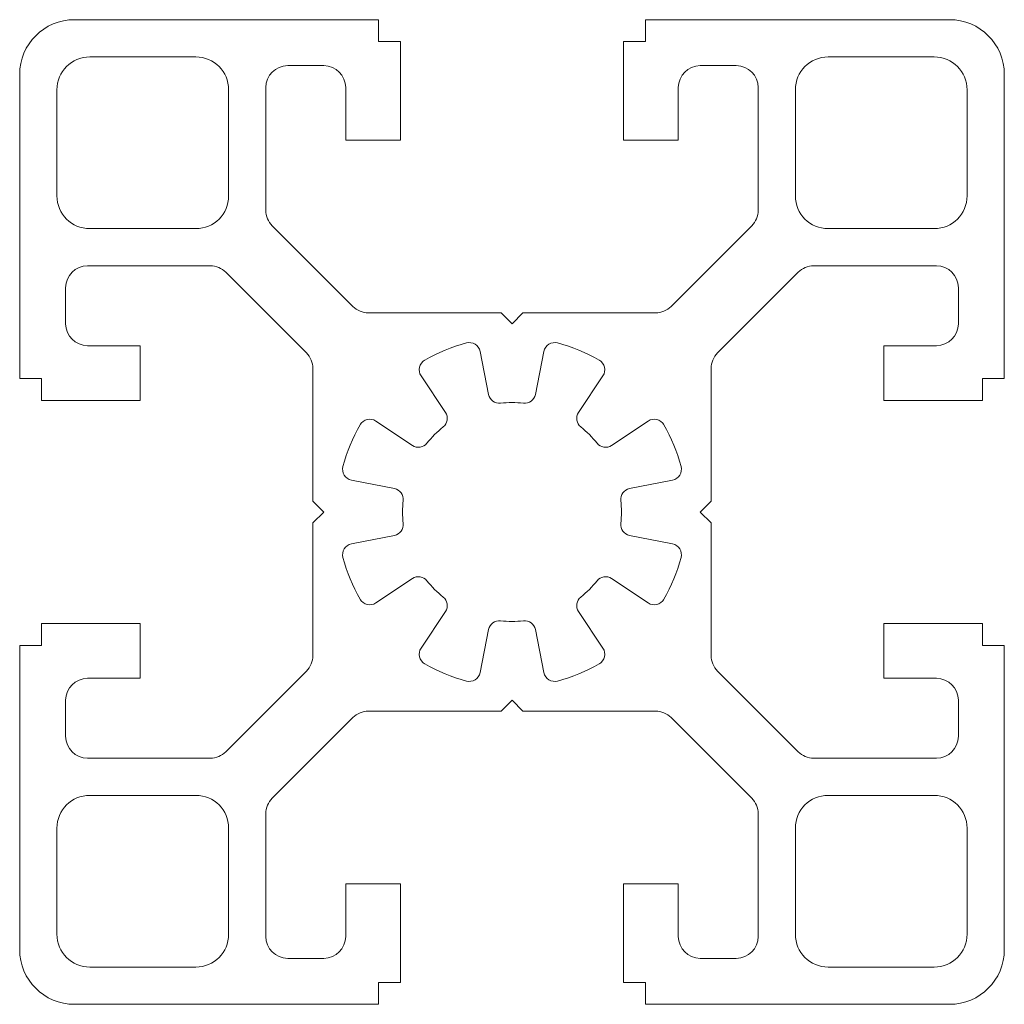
# Model space of a CAD drawing. Header units: millimetres. Extents: x -22.5 to 22.5, y -22.5 to 22.5.
import ezdxf

# ---------------------------------------------------------------- set-up
doc = ezdxf.new("R2010")
doc.units = ezdxf.units.MM

msp = doc.modelspace()

# ---------------------------------------------------------------- linework, layer by layer
at = {"color": 7, "linetype": 'Continuous', "lineweight": 15}
for p, q in [((-6.1, 22.5), (-20, 22.5)), ((-6.1, 22.5), (-6.1, 21.5)), ((20, 22.5), (6.1, 22.5)), ((6.1, 22.5), (6.1, 21.5)), ((-6.1, 21.5), (-5.1, 21.5)), ((-5.1, 21.5), (-5.1, 17)), ((6.1, 21.5), (5.1, 21.5)), ((5.1, 21.5), (5.1, 17)), ((-19.3, 20.8), (-14.45, 20.8)), ((19.3, 20.8), (14.45, 20.8)), ((-8.6, 20.4), (-10.25, 20.4)), ((8.6, 20.4), (10.25, 20.4)), ((-22.5, 20), (-22.5, 6.1)), ((22.5, 20), (22.5, 6.1)), ((-11.25, 19.4), (-11.25, 13.786)), ((-7.6, 17), (-7.6, 19.4)), ((7.6, 17), (7.6, 19.4)), ((11.25, 19.4), (11.25, 13.786)), ((-20.8, 19.3), (-20.8, 14.45)), ((-12.95, 19.3), (-12.95, 14.45)), ((12.95, 19.3), (12.95, 14.45)), ((20.8, 19.3), (20.8, 14.45)), ((-5.1, 17), (-7.6, 17)), ((5.1, 17), (7.6, 17)), ((-7.272, 9.393), (-10.957, 13.078)), ((7.272, 9.393), (10.957, 13.078)), ((-19.3, 12.95), (-14.45, 12.95)), ((19.3, 12.95), (14.45, 12.95)), ((-19.4, 11.25), (-13.786, 11.25)), ((13.786, 11.25), (19.4, 11.25)), ((-9.393, 7.272), (-13.078, 10.957)), ((13.078, 10.957), (9.393, 7.272)), ((-20.4, 8.6), (-20.4, 10.25)), ((20.4, 8.6), (20.4, 10.25)), ((-6.564, 9.1), (-0.5, 9.1)), ((0, 8.6), (-0.5, 9.1)), ((0, 8.6), (0.5, 9.1)), ((0.5, 9.1), (6.564, 9.1)), ((-17, 7.6), (-19.4, 7.6)), ((-17, 5.1), (-17, 7.6)), ((-1.069, 5.372), (-1.46, 7.34)), ((1.069, 5.372), (1.46, 7.34)), ((17, 7.6), (19.4, 7.6)), ((17, 5.1), (17, 7.6)), ((-9.1, 0.5), (-9.1, 6.564)), ((9.1, 0.5), (9.1, 6.564)), ((-22.5, 6.1), (-21.5, 6.1)), ((-21.5, 6.1), (-21.5, 5.1)), ((-3.043, 4.554), (-4.158, 6.222)), ((3.043, 4.554), (4.158, 6.222)), ((21.5, 6.1), (21.5, 5.1)), ((22.5, 6.1), (21.5, 6.1)), ((-21.5, 5.1), (-17, 5.1)), ((21.5, 5.1), (17, 5.1)), ((-4.554, 3.043), (-6.222, 4.158)), ((4.554, 3.043), (6.222, 4.158)), ((-5.372, 1.069), (-7.34, 1.46)), ((5.372, 1.069), (7.34, 1.46)), ((-8.6, 0), (-9.1, 0.5)), ((8.6, 0), (9.1, 0.5)), ((-8.6, 0), (-9.1, -0.5)), ((8.6, 0), (9.1, -0.5)), ((-9.1, -6.564), (-9.1, -0.5)), ((9.1, -6.564), (9.1, -0.5)), ((-5.372, -1.069), (-7.34, -1.46)), ((5.372, -1.069), (7.34, -1.46)), ((-4.554, -3.043), (-6.222, -4.158)), ((4.554, -3.043), (6.222, -4.158)), ((-3.043, -4.554), (-4.158, -6.222)), ((3.043, -4.554), (4.158, -6.222)), ((-21.5, -5.1), (-17, -5.1)), ((-21.5, -6.1), (-21.5, -5.1)), ((-17, -5.1), (-17, -7.6)), ((-1.069, -5.372), (-1.46, -7.34)), ((1.069, -5.372), (1.46, -7.34)), ((21.5, -5.1), (17, -5.1)), ((17, -5.1), (17, -7.6)), ((21.5, -6.1), (21.5, -5.1)), ((-22.5, -6.1), (-21.5, -6.1)), ((-22.5, -6.1), (-22.5, -20)), ((22.5, -6.1), (21.5, -6.1)), ((22.5, -6.1), (22.5, -20)), ((-17, -7.6), (-19.4, -7.6)), ((-13.078, -10.957), (-9.393, -7.272)), ((9.393, -7.272), (13.078, -10.957)), ((17, -7.6), (19.4, -7.6)), ((-20.4, -8.6), (-20.4, -10.25)), ((0, -8.6), (-0.5, -9.1)), ((0, -8.6), (0.5, -9.1)), ((20.4, -8.6), (20.4, -10.25)), ((-7.272, -9.393), (-10.957, -13.078)), ((-6.564, -9.1), (-0.5, -9.1)), ((0.5, -9.1), (6.564, -9.1)), ((10.957, -13.078), (7.272, -9.393)), ((-19.4, -11.25), (-13.786, -11.25)), ((13.786, -11.25), (19.4, -11.25)), ((-14.45, -12.95), (-19.3, -12.95)), ((19.3, -12.95), (14.45, -12.95)), ((-11.25, -13.786), (-11.25, -19.4)), ((11.25, -13.786), (11.25, -19.4)), ((-20.8, -14.45), (-20.8, -19.3)), ((-12.95, -14.45), (-12.95, -19.3)), ((12.95, -14.45), (12.95, -19.3)), ((20.8, -14.45), (20.8, -19.3)), ((-5.1, -17), (-7.6, -17)), ((-7.6, -17), (-7.6, -19.4)), ((-5.1, -21.5), (-5.1, -17)), ((5.1, -17), (7.6, -17)), ((5.1, -21.5), (5.1, -17)), ((7.6, -17), (7.6, -19.4)), ((-8.6, -20.4), (-10.25, -20.4)), ((8.6, -20.4), (10.25, -20.4)), ((-14.45, -20.8), (-19.3, -20.8)), ((19.3, -20.8), (14.45, -20.8)), ((-6.1, -22.5), (-6.1, -21.5)), ((-6.1, -21.5), (-5.1, -21.5)), ((6.1, -21.5), (5.1, -21.5)), ((6.1, -22.5), (6.1, -21.5)), ((-6.1, -22.5), (-20, -22.5)), ((20, -22.5), (6.1, -22.5))]:
    msp.add_line(p, q, dxfattribs=at)
for centre, radius, start, end in [((-20, 20), 2.5, 90, 180), ((20, 20), 2.5, 0, 90), ((-19.3, 19.3), 1.5, 90, 180), ((-14.45, 19.3), 1.5, 0, 90), ((14.45, 19.3), 1.5, 90, 180), ((19.3, 19.3), 1.5, 0, 90), ((-10.25, 19.4), 1, 90, 180), ((-8.6, 19.4), 1, 0, 90), ((8.6, 19.4), 1, 90, 180), ((10.25, 19.4), 1, 0, 90), ((-19.3, 14.45), 1.5, 180, 270), ((-14.45, 14.45), 1.5, 270, 0), ((14.45, 14.45), 1.5, 180, 270), ((19.3, 14.45), 1.5, 270, 0), ((-10.25, 13.786), 1, 180, 225), ((10.25, 13.786), 1, 315, 0), ((-19.4, 10.25), 1, 90, 180), ((-13.786, 10.25), 1, 45, 90), ((13.786, 10.25), 1, 90, 135), ((19.4, 10.25), 1, 0, 90), ((-6.564, 10.1), 1, 225, 270), ((6.564, 10.1), 1, 270, 315), ((-19.4, 8.6), 1, 180, 270), ((19.4, 8.6), 1, 270, 0), ((0, 0), 8, 105.0726, 119.9274), ((-1.95, 7.242), 0.5, 11.25, 105.0726), ((1.95, 7.242), 0.5, 74.9274, 168.75), ((0, 0), 8, 60.0726, 74.9274), ((-10.1, 6.564), 1, 0, 45), ((10.1, 6.564), 1, 135, 180), ((-3.742, 6.5), 0.5, 119.9274, 213.75), ((3.742, 6.5), 0.5, 326.25, 60.0726), ((-0.578, 5.47), 0.5, 191.25, 276.0341), ((0, 0), 5, 83.9659, 96.0341), ((0.578, 5.47), 0.5, 263.9659, 348.75), ((-3.459, 4.276), 0.5, 308.9659, 33.75), ((3.459, 4.276), 0.5, 146.25, 231.0341), ((-6.5, 3.742), 0.5, 56.25, 150.0726), ((6.5, 3.742), 0.5, 29.9274, 123.75), ((0, 0), 8, 150.0726, 164.9274), ((0, 0), 5, 128.9659, 141.0341), ((0, 0), 5, 38.9659, 51.0341), ((0, 0), 8, 15.0726, 29.9274), ((-4.276, 3.459), 0.5, 236.25, 321.0341), ((4.276, 3.459), 0.5, 218.9659, 303.75), ((-7.242, 1.95), 0.5, 164.9274, 258.75), ((7.242, 1.95), 0.5, 281.25, 15.0726), ((-5.47, 0.578), 0.5, 353.9659, 78.75), ((5.47, 0.578), 0.5, 101.25, 186.0341), ((0, 0), 5, 173.9659, 186.0341), ((0, 0), 5, 353.9659, 6.0341), ((-5.47, -0.578), 0.5, 281.25, 6.0341), ((5.47, -0.578), 0.5, 173.9659, 258.75), ((-7.242, -1.95), 0.5, 101.25, 195.0726), ((7.242, -1.95), 0.5, 344.9274, 78.75), ((0, 0), 8, 195.0726, 209.9274), ((0, 0), 8, 330.0726, 344.9274), ((-4.276, -3.459), 0.5, 38.9659, 123.75), ((0, 0), 5, 218.9659, 231.0341), ((0, 0), 5, 308.9659, 321.0341), ((4.276, -3.459), 0.5, 56.25, 141.0341), ((-6.5, -3.742), 0.5, 209.9274, 303.75), ((-3.459, -4.276), 0.5, 326.25, 51.0341), ((3.459, -4.276), 0.5, 128.9659, 213.75), ((6.5, -3.742), 0.5, 236.25, 330.0726), ((-0.578, -5.47), 0.5, 83.9659, 168.75), ((0, 0), 5, 263.9659, 276.0341), ((0.578, -5.47), 0.5, 11.25, 96.0341), ((-3.742, -6.5), 0.5, 146.25, 240.0726), ((3.742, -6.5), 0.5, 299.9274, 33.75), ((-10.1, -6.564), 1, 315, 0), ((10.1, -6.564), 1, 180, 225), ((0, 0), 8, 240.0726, 254.9274), ((0, 0), 8, 285.0726, 299.9274), ((-19.4, -8.6), 1, 90, 180), ((-1.95, -7.242), 0.5, 254.9274, 348.75), ((1.95, -7.242), 0.5, 191.25, 285.0726), ((19.4, -8.6), 1, 0, 90), ((-6.564, -10.1), 1, 90, 135), ((6.564, -10.1), 1, 45, 90), ((-19.4, -10.25), 1, 180, 270), ((19.4, -10.25), 1, 270, 0), ((-13.786, -10.25), 1, 270, 315), ((13.786, -10.25), 1, 225, 270), ((-19.3, -14.45), 1.5, 90, 180), ((-14.45, -14.45), 1.5, 0, 90), ((14.45, -14.45), 1.5, 90, 180), ((19.3, -14.45), 1.5, 0, 90), ((-10.25, -13.786), 1, 135, 180), ((10.25, -13.786), 1, 0, 45), ((-19.3, -19.3), 1.5, 180, 270), ((-14.45, -19.3), 1.5, 270, 0), ((14.45, -19.3), 1.5, 180, 270), ((19.3, -19.3), 1.5, 270, 0), ((-10.25, -19.4), 1, 180, 270), ((-8.6, -19.4), 1, 270, 0), ((8.6, -19.4), 1, 180, 270), ((10.25, -19.4), 1, 270, 0), ((-20, -20), 2.5, 180, 270), ((20, -20), 2.5, 270, 0)]:
    msp.add_arc(centre, radius, start, end, dxfattribs=at)

doc.saveas('drawing.dxf')
